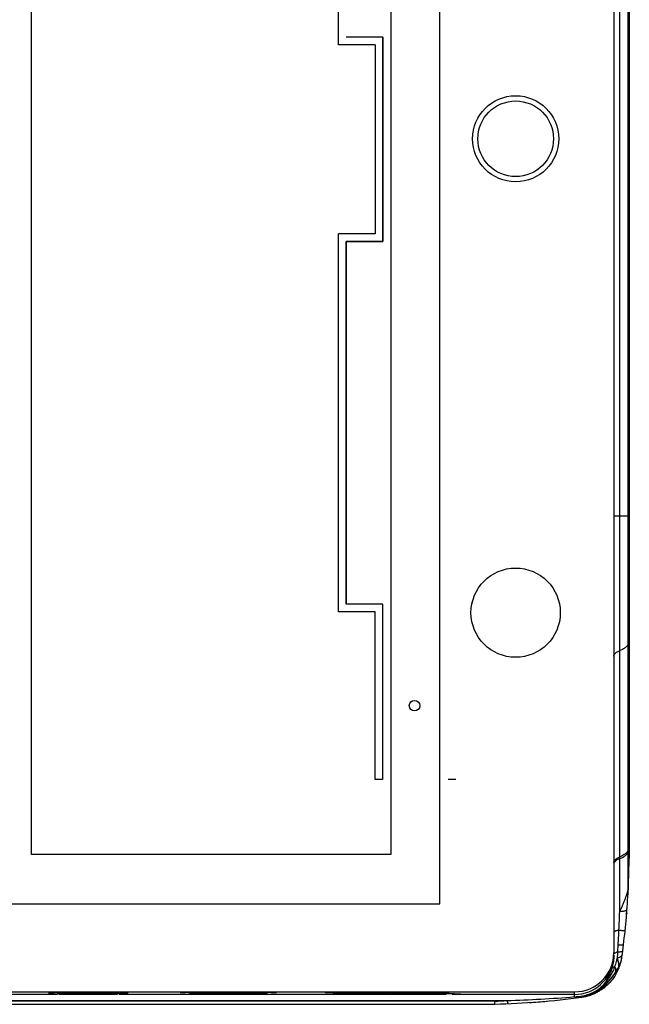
# Model space of a CAD drawing. Header units: millimetres. Extents: x 873 to 1322, y 26 to 485.
# Tile 3 of 6: x 1160 to 1322, y 26 to 287. Entities that reach past the tile are written whole.
import ezdxf

# ---------------------------------------------------------------- set-up
doc = ezdxf.new("R2010")
doc.units = ezdxf.units.MM
doc.header["$LTSCALE"] = 30.734
doc.layers.get('0').update_dxf_attribs({"linetype": 'CONTINUOUS'})

msp = doc.modelspace()

# ---------------------------------------------------------------- linework, layer by layer
at = {"color": 7, "linetype": 'Continuous'}
for p, q in [((1317.49, 470.73), (1317.49, 40.17)), ((1319.05, 51.06), (1319.05, 460.81)), ((1271.51, 53.09), (1271.51, 457.81)), ((1321.3, 57.15), (1321.3, 454.77)), ((1163.51, 66.07), (1163.51, 444.83)), ((1258.54, 444.83), (1258.54, 66.07)), ((1244.68, 280.32), (1244.68, 380.32)), ((1256.42, 282.37), (1246.73, 282.37)), ((1256.36, 282.32), (1256.42, 282.37)), ((1256.36, 282.32), (1256.36, 228.32)), ((1256.42, 282.37), (1256.42, 228.27)), ((1254.38, 280.32), (1244.68, 280.32)), ((1254.38, 280.32), (1254.38, 230.32)), ((1244.68, 130.32), (1244.68, 230.32)), ((1254.38, 230.32), (1244.68, 230.32)), ((1246.68, 228.32), (1246.68, 132.32)), ((1246.73, 228.27), (1246.68, 228.32)), ((1256.36, 228.32), (1246.68, 228.32)), ((1246.73, 132.37), (1246.73, 228.27)), ((1246.73, 228.27), (1256.42, 228.27)), ((1256.36, 228.32), (1256.42, 228.27)), ((1321.3, 155.58), (1317.49, 155.58)), ((1254.38, 130.32), (1244.68, 130.32)), ((1246.68, 132.32), (1246.73, 132.37)), ((1256.36, 132.32), (1246.68, 132.32)), ((1256.42, 132.37), (1246.73, 132.37)), ((1254.38, 85.97), (1254.38, 130.32)), ((1256.36, 132.32), (1256.36, 85.97)), ((1256.36, 85.97), (1254.38, 85.97)), ((1275.68, 85.97), (1273.69, 85.97)), ((1258.54, 66.07), (1163.51, 66.07)), ((1321.29, 56.77), (1321.29, 56.77)), ((923.54, 53.09), (1271.51, 53.09)), ((1318.57, 40.39), (1318.66, 42.25)), ((1319.63, 39), (1319.64, 39.06)), ((1318.72, 36.26), (1318.73, 36.33)), ((887.98, 29.76), (1307.08, 29.76)), ((1170.36, 29.08), (1152.7, 29.08)), ((1207.36, 29.08), (1186.7, 29.08)), ((1258.36, 29.08), (1223.7, 29.08)), ((1307.08, 29.08), (1274.7, 29.08)), ((1307.08, 28.49), (1307.08, 29.76)), ((1313.49, 30.15), (1313.32, 30.07)), ((1313.37, 30.09), (1313.32, 30.07)), ((905.84, 27.47), (1289.26, 27.47)), ((1285.98, 27.28), (913.56, 27.19)), ((913.56, 26.47), (1286.07, 26.52))]:
    msp.add_line(p, q, dxfattribs=at)
at = {"color": 6, "linetype": 'Continuous'}
for p, q in [((1321.51, 353.41), (1321.55, 158.52)), ((1321.3, 156.47), (1321.53, 156.47)), ((1321.55, 158.52), (1321.53, 156.47)), ((1321.53, 156.47), (1321.53, 156.47)), ((1321.53, 156.47), (1321.53, 66.47)), ((1321.58, 158.52), (1321.57, 158.52)), ((1321.3, 121.45), (1321.53, 121.45)), ((1321.53, 70.49), (1321.53, 70.49)), ((1321.53, 69.97), (1321.53, 69.97)), ((1321.3, 67.06), (1321.53, 67.06)), ((1321.51, 66.47), (1321.53, 66.47)), ((1321.53, 66.47), (1321.52, 65.02)), ((1321.53, 67.06), (1321.53, 67.06)), ((1321.3, 57.39), (1321.29, 57.15)), ((1321.32, 57.4), (1321.31, 57.16)), ((1321.31, 57.16), (1321.29, 56.78)), ((1320.89, 50.55), (1320.87, 50.33)), ((1320.88, 50.43), (1320.87, 50.33)), ((1320.89, 50.55), (1320.88, 50.43)), ((1313.42, 29.97), (1313.58, 29.97))]:
    msp.add_line(p, q, dxfattribs=at)
at = {"color": 7, "linetype": 'Continuous'}
msp.add_lwpolyline([(1310.35, 28.64), (1310.42, 28.66), (1310.5, 28.68), (1310.57, 28.69), (1310.65, 28.72)], dxfattribs=at)
for centre, radius in [((1291.53, 255.45), 11.39), ((1291.53, 255.45), 10), ((1291.53, 130.08), 11.81), ((1264.79, 105.48), 1.38)]:
    msp.add_circle(centre, radius, dxfattribs=at)
at = {"color": 6, "linetype": 'Continuous'}
for centre, radius, start, end in [((1122.97, 66.49), 198.56, 357.7012, 359.5735), ((1120.51, 66.57), 201.02, 357.3832, 357.7062), ((1120.39, 66.57), 201.14, 355.4304, 355.7109), ((1307.22, 40.78), 12.54, 337.9958, 341.7813), ((1307.38, 40.73), 12.37, 341.7794, 346.1204), ((1307.62, 40.67), 12.12, 346.1196, 350.5918), ((1307.17, 40.8), 12.6, 337.5909, 337.9984), ((1307.23, 40.77), 12.53, 283.1804, 288.2635), ((1307.18, 40.9), 12.67, 292.6378, 293.4245), ((1307.24, 40.77), 12.53, 293.4097, 295.8121), ((1306.65, 41.95), 13.85, 295.8789, 297.9909), ((1308.12, 39.49), 10.97, 302.6062, 303.0499), ((1307.66, 40.17), 11.79, 303.1053, 306.0938), ((1307.14, 40.91), 12.7, 306.0241, 308.8025), ((1316.41, 32.15), 1.74, 218.5599, 220.8493), ((1281.4, 227.49), 201.03, 273.9059, 275.2641)]:
    msp.add_arc(centre, radius, start, end, dxfattribs=at)
at = {"color": 7, "linetype": 'Continuous'}
for centre, radius, start, end in [((1119.46, 66.65), 202.07, 353.0589, 357.1962), ((1295.78, 63.48), 26.35, 340.0252, 341.7438), ((1313.43, 57.15), 7.87, 357.2099, 0.0071), ((936.79, 64.7), 382.5, 357.2107, 357.9565), ((676.72, 74.7), 642.75, 357.10553, 357.44805), ((1120.27, 66.57), 201.26, 352.1452, 353.0554), ((1307.08, 40.17), 10.41, 270, 0), ((1307.06, 39.5), 10.43, 352.0332, 359.9807), ((1302.44, 40.88), 16.13, 352.3262, 358.2803), ((1307.08, 39.5), 10.41, 270.4794, 352.0369), ((1303.23, 41.98), 15.54, 344.4379, 347.8999), ((1311.78, 39.98), 7.91, 330.8544, 344.0055), ((1311.8, 40.15), 7.92, 331.1101, 352.0792), ((1311.76, 39.98), 7.93, 344.02, 350.5728), ((1307.74, 40.65), 12, 350.569, 352.128), ((1300.74, 46.14), 20.55, 318.709, 330.8493), ((1300.91, 46.23), 20.39, 326.0029, 330.9382), ((1314.57, 37.07), 4.23, 347.0646, 348.9929), ((1300.73, 46.14), 20.56, 313.4845, 318.7057), ((1174.39, -345.14), 374.81, 90.4215, 90.6278), ((1174.39, -345.52), 374.81, 90.4215, 90.6278), ((1178.53, -1028.19), 1057.87, 89.62996, 90.37367), ((1178.53, -1028.56), 1057.87, 89.62996, 90.37367), ((1182.68, -338.68), 368.34, 89.275, 89.5824), ((1182.68, -339.05), 368.34, 89.275, 89.5824), ((1209.81, -357.17), 386.85, 90.4907, 90.6721), ((1209.76, -197.55), 226.83, 90.6259, 90.7758), ((1211.39, -345.52), 374.81, 90.4215, 90.6278), ((1215.53, -1028.56), 1057.87, 89.62996, 90.37367), ((1219.68, -339.05), 368.34, 89.275, 89.5824), ((1221.29, 255.96), 226.82, 270.6259, 270.7758), ((1220.84, -396.87), 426.55, 89.3361, 89.509), ((1225.12, 12.35), 16.89, 87.9185, 88.0402), ((1260.76, -197.55), 226.83, 90.6259, 90.7758), ((1262.39, -345.52), 374.81, 90.4215, 90.6278), ((1266.59, -1042.61), 1071.91, 89.77272, 90.37198), ((1269.11, 387.43), 358.29, 270.3499, 270.6407), ((1268.43, -641.37), 670.66, 89.57861, 89.70989), ((1270.68, -339.05), 368.34, 89.275, 89.5824), ((1307.08, 39.39), 10.31, 270.0001, 270.4864), ((1306.8, 41.3), 12.82, 271.2112, 286.7783), ((1309.22, 33), 4.51, 284.428, 288.5169), ((1307.17, 40.99), 12.75, 284.4243, 285.8761), ((1307.19, 39.94), 11.4, 286.878, 297.4031), ((1309.2, 33.05), 4.56, 288.5248, 294.5066), ((1308.48, 36.32), 7.91, 285.9535, 307.7474), ((1307.21, 40.82), 12.58, 285.8759, 287.4038), ((1307.25, 40.7), 12.46, 287.4052, 290.7376), ((1309.13, 33.2), 4.73, 294.5709, 304.3626), ((1308.89, 36.38), 7.83, 290.712, 293.7931), ((1309.03, 36.06), 7.48, 293.8117, 294.5033), ((1308.85, 39.54), 10.47, 296.2768, 299.0762), ((1300.8, 46.07), 20.46, 309.9724, 310.8527), ((1300.52, 46.39), 20.89, 310.8567, 311.7228), ((1300.94, 45.92), 20.26, 311.7113, 312.6082), ((1300.77, 46.11), 20.51, 312.6164, 313.4833), ((1281.52, 132.6), 105.42, 272.4225, 274.2097), ((1281.43, 227.23), 200.76, 271.3239, 277.8913), ((1281.43, 320.21), 292.84, 271.5318, 275.0233)]:
    msp.add_arc(centre, radius, start, end, dxfattribs=at)
for points, knots in [([(1317.67, 119.1), (1317.73, 119.19), (1317.9, 119.38), (1318.22, 119.62), (1318.61, 119.84), (1318.9, 119.97), (1319.05, 120.03)], [0, 0, 0, 0, 0.201295, 0.435588, 0.70286, 1, 1, 1, 1]), ([(1321.3, 122.13), (1321.3, 122.04), (1321.27, 121.84), (1321.16, 121.55), (1320.97, 121.27), (1320.71, 121), (1320.39, 120.73), (1320, 120.48), (1319.55, 120.25), (1319.22, 120.1), (1319.05, 120.03)], [0, 0, 0, 0, 0.088893, 0.182801, 0.285625, 0.400203, 0.528344, 0.671058, 0.828448, 1, 1, 1, 1]), ([(1317.49, 118.58), (1317.49, 118.66), (1317.52, 118.85), (1317.61, 119.02), (1317.67, 119.1)], [0, 0, 0, 0, 0.474153, 1, 1, 1, 1]), ([(1317.49, 64), (1317.49, 64.07), (1317.51, 64.21), (1317.59, 64.41), (1317.72, 64.6), (1317.9, 64.79), (1318.12, 64.98), (1318.4, 65.15), (1318.71, 65.32), (1318.93, 65.42), (1319.05, 65.46)], [0, 0, 0, 0, 0.087781, 0.18145, 0.284658, 0.400156, 0.529713, 0.673456, 0.830611, 1, 1, 1, 1]), ([(1319.05, 65.01), (1319.22, 65.08), (1319.55, 65.22), (1320, 65.45), (1320.39, 65.7), (1320.71, 65.96), (1320.97, 66.23), (1321.16, 66.51), (1321.27, 66.8), (1321.3, 67), (1321.3, 67.09)], [0, 0, 0, 0, 0.171788, 0.329333, 0.472119, 0.600252, 0.714754, 0.817451, 0.911217, 1, 1, 1, 1]), ([(1321.04, 66.81), (1320.95, 66.67), (1320.77, 66.48), (1320.5, 66.25), (1320.17, 66.02), (1319.69, 65.74), (1319.27, 65.55), (1319.05, 65.46)], [0, 0, 0, 0, 0.201262, 0.31425, 0.435695, 0.702918, 1, 1, 1, 1]), ([(1321.3, 67.56), (1321.3, 67.5), (1321.29, 67.37), (1321.22, 67.11), (1321.12, 66.92), (1321.04, 66.81)], [0, 0, 0, 0, 0.233468, 0.475012, 1, 1, 1, 1]), ([(1319.05, 65.01), (1318.88, 64.94), (1318.55, 64.79), (1318.19, 64.58), (1317.95, 64.39), (1317.76, 64.21), (1317.65, 64.06), (1317.59, 63.96)], [0, 0, 0, 0, 0.309237, 0.57831, 0.697624, 0.807215, 1, 1, 1, 1]), ([(1320.81, 55.23), (1320.87, 55.43), (1320.96, 55.72), (1321.08, 56.11), (1321.15, 56.37), (1321.21, 56.61), (1321.25, 56.79), (1321.27, 56.9), (1321.28, 56.96), (1321.29, 57), (1321.29, 57.04), (1321.29, 57.07), (1321.3, 57.09), (1321.3, 57.11), (1321.3, 57.12)], [0, 0, 0, 0, 0.322982, 0.473167, 0.612822, 0.73915, 0.848795, 0.895789, 0.916775, 0.937482, 0.957238, 0.972453, 0.985826, 1, 1, 1, 1]), ([(1321.3, 57.12), (1321.3, 57.13), (1321.3, 57.14), (1321.3, 57.15), (1321.3, 57.15)], [0, 0, 0, 0, 0.738041, 1, 1, 1, 1]), ([(1319.05, 51.06), (1319.12, 51.2), (1319.27, 51.49), (1319.48, 51.92), (1319.68, 52.35), (1319.93, 52.92), (1320.23, 53.63), (1320.44, 54.2), (1320.55, 54.48)], [0, 0, 0, 0, 0.128967, 0.257196, 0.384408, 0.51055, 0.758865, 1, 1, 1, 1]), ([(1319.05, 51.06), (1319.19, 51.07), (1319.46, 51.09), (1319.84, 51.13), (1320.17, 51.17), (1320.41, 51.22), (1320.57, 51.26), (1320.67, 51.3), (1320.76, 51.33), (1320.87, 51.38), (1320.96, 51.45), (1320.97, 51.52)], [0, 0, 0, 0, 0.212539, 0.401513, 0.56534, 0.702917, 0.761759, 0.813965, 0.859597, 0.898823, 1, 1, 1, 1]), ([(1318.84, 46.08), (1318.74, 46.06), (1318.55, 46.02), (1318.27, 45.95), (1318.04, 45.88), (1317.84, 45.81), (1317.69, 45.73), (1317.59, 45.66), (1317.54, 45.61), (1317.51, 45.57), (1317.49, 45.53), (1317.49, 45.5), (1317.49, 45.49)], [0, 0, 0, 0, 0.203564, 0.386213, 0.546171, 0.68187, 0.79252, 0.879475, 0.915088, 0.946292, 0.97412, 1, 1, 1, 1]), ([(1318.84, 46.08), (1318.96, 46.07), (1319.2, 46.06), (1319.52, 46.04), (1319.8, 46.02), (1320.04, 46.01), (1320.2, 46), (1320.3, 46), (1320.36, 46.01), (1320.41, 46.01), (1320.44, 46.01), (1320.46, 46.01), (1320.47, 46.02), (1320.48, 46.02), (1320.48, 46.02)], [0, 0, 0, 0, 0.226548, 0.426432, 0.597999, 0.739936, 0.851456, 0.895589, 0.931882, 0.960324, 0.980937, 0.988347, 0.993884, 1, 1, 1, 1]), ([(1318.66, 42.25), (1318.76, 42.24), (1318.96, 42.23), (1319.24, 42.21), (1319.48, 42.2), (1319.68, 42.19), (1319.81, 42.19), (1319.9, 42.2), (1319.95, 42.2), (1319.99, 42.21), (1320.02, 42.21), (1320.04, 42.22), (1320.05, 42.22), (1320.05, 42.23), (1320.05, 42.23)], [0, 0, 0, 0, 0.224083, 0.422919, 0.594477, 0.736743, 0.84808, 0.892065, 0.928302, 0.956858, 0.977879, 0.985676, 0.991791, 1, 1, 1, 1]), ([(1317.49, 39.48), (1317.49, 39.36), (1317.48, 38.88), (1317.44, 38.41), (1317.4, 38.05)], [0, 0, 0, 0, 0.24876, 1, 1, 1, 1]), ([(1318.57, 40.39), (1318.46, 40.35), (1318.26, 40.27), (1317.99, 40.12), (1317.78, 39.97), (1317.66, 39.86), (1317.62, 39.8)], [0, 0, 0, 0, 0.304912, 0.573024, 0.8042, 1, 1, 1, 1]), ([(1318.43, 38.72), (1318.55, 38.76), (1318.78, 38.83), (1319.09, 38.96), (1319.34, 39.11), (1319.48, 39.22), (1319.53, 39.28)], [0, 0, 0, 0, 0.304042, 0.571291, 0.802481, 1, 1, 1, 1]), ([(1318.57, 40.39), (1318.66, 40.39), (1318.84, 40.39), (1319.09, 40.39), (1319.3, 40.4), (1319.48, 40.41), (1319.61, 40.42), (1319.69, 40.44), (1319.74, 40.45), (1319.78, 40.46), (1319.81, 40.48), (1319.83, 40.49), (1319.83, 40.51), (1319.83, 40.51)], [0, 0, 0, 0, 0.218464, 0.411259, 0.577575, 0.716659, 0.827878, 0.872926, 0.910937, 0.942024, 0.966504, 0.985175, 1, 1, 1, 1]), ([(1319.53, 39.28), (1319.58, 39.33), (1319.66, 39.44), (1319.71, 39.57), (1319.72, 39.63)], [0, 0, 0, 0, 0.527859, 1, 1, 1, 1]), ([(1317.4, 38.05), (1317.37, 37.88), (1317.27, 37.17), (1317.1, 36.47), (1316.94, 35.96)], [0, 0, 0, 0, 0.248004, 1, 1, 1, 1]), ([(1317.73, 36.38), (1317.82, 36.62), (1317.99, 37.09), (1318.14, 37.57), (1318.2, 37.81)], [0, 0, 0, 0, 0.499855, 1, 1, 1, 1]), ([(1318.73, 36.33), (1318.76, 36.38), (1318.8, 36.51), (1318.83, 36.72), (1318.82, 36.96), (1318.8, 37.25), (1318.75, 37.58), (1318.64, 38.08), (1318.52, 38.46), (1318.43, 38.72)], [0, 0, 0, 0, 0.07368, 0.157782, 0.257677, 0.375079, 0.509433, 0.65972, 1, 1, 1, 1]), ([(1317.81, 34.83), (1317.26, 34.01), (1316.49, 33.03), (1315.47, 31.95), (1314.8, 31.3), (1314.28, 30.84), (1313.93, 30.55)], [0, 0, 0, 0, 0.513828, 0.641395, 0.76623, 1, 1, 1, 1]), ([(1317.73, 36.39), (1317.58, 36), (1317.33, 35.43), (1316.95, 34.69), (1316.64, 34.15), (1316.37, 33.71), (1316.14, 33.36), (1315.97, 33.1), (1315.79, 32.84), (1315.63, 32.63), (1315.5, 32.47), (1315.41, 32.35), (1315.31, 32.23), (1315.24, 32.16), (1315.21, 32.13)], [0, 0, 0, 0, 0.250036, 0.375282, 0.500673, 0.626017, 0.688649, 0.751336, 0.814288, 0.87744, 0.909008, 0.940531, 0.971498, 1, 1, 1, 1]), ([(1316.94, 35.96), (1316.83, 35.61), (1316.64, 35.09), (1316.36, 34.42), (1316.07, 33.78), (1315.68, 33.01), (1315.36, 32.42), (1315.21, 32.13)], [0, 0, 0, 0, 0.260792, 0.389934, 0.517857, 0.766499, 1, 1, 1, 1]), ([(1317.73, 36.39), (1317.63, 36.37), (1317.46, 36.33), (1317.22, 36.23), (1317.05, 36.11), (1316.96, 36.01), (1316.94, 35.96)], [0, 0, 0, 0, 0.317236, 0.584589, 0.807986, 1, 1, 1, 1]), ([(1317.73, 36.39), (1317.79, 36.23), (1317.9, 35.94), (1317.97, 35.52), (1317.96, 35.2), (1317.89, 34.98), (1317.84, 34.88), (1317.81, 34.83)], [0, 0, 0, 0, 0.306716, 0.56944, 0.795662, 0.899526, 1, 1, 1, 1]), ([(1312.44, 29.82), (1312.97, 30.13), (1313.95, 30.83), (1314.82, 31.67), (1315.21, 32.13)], [0, 0, 0, 0, 0.505107, 1, 1, 1, 1]), ([(1315.21, 32.13), (1315.04, 31.83), (1314.66, 31.26), (1314.18, 30.77), (1313.93, 30.55)], [0, 0, 0, 0, 0.503421, 1, 1, 1, 1]), ([(1168.03, 29.58), (1168.03, 29.59), (1168.03, 29.59), (1168.04, 29.59), (1168.05, 29.59), (1168.06, 29.59), (1168.08, 29.59), (1168.12, 29.6), (1168.18, 29.6), (1168.26, 29.6), (1168.36, 29.61), (1168.48, 29.61), (1168.61, 29.61), (1168.76, 29.62), (1169, 29.62), (1169.34, 29.63), (1169.79, 29.64), (1170.11, 29.64), (1170.28, 29.64)], [0, 0, 0, 0, 0.00132, 0.004483, 0.009628, 0.016775, 0.025927, 0.037081, 0.065379, 0.101631, 0.145793, 0.197819, 0.257636, 0.325115, 0.400114, 0.572112, 0.772505, 1, 1, 1, 1]), ([(1168.03, 29.21), (1168.03, 29.21), (1168.03, 29.21), (1168.04, 29.21), (1168.05, 29.22), (1168.06, 29.22), (1168.08, 29.22), (1168.12, 29.22), (1168.18, 29.22), (1168.26, 29.23), (1168.36, 29.23), (1168.48, 29.24), (1168.61, 29.24), (1168.76, 29.24), (1169, 29.25), (1169.34, 29.25), (1169.79, 29.26), (1170.11, 29.26), (1170.28, 29.27)], [0, 0, 0, 0, 0.00132, 0.004483, 0.009628, 0.016775, 0.025927, 0.037081, 0.065379, 0.101631, 0.145793, 0.197819, 0.257636, 0.325115, 0.400114, 0.572112, 0.772505, 1, 1, 1, 1]), ([(1170.36, 29.58), (1170.36, 29.58), (1170.36, 29.58), (1170.37, 29.58), (1170.38, 29.58), (1170.4, 29.58), (1170.42, 29.58), (1170.45, 29.57), (1170.48, 29.57), (1170.53, 29.57), (1170.61, 29.57), (1170.71, 29.56), (1170.84, 29.56), (1170.98, 29.56), (1171.15, 29.55), (1171.33, 29.55), (1171.52, 29.55), (1171.82, 29.54), (1172.23, 29.54), (1172.77, 29.53), (1173.36, 29.53), (1174, 29.52), (1174.69, 29.52), (1175.41, 29.52), (1176.16, 29.52), (1177.2, 29.51), (1178.53, 29.51), (1179.85, 29.51), (1180.89, 29.52), (1181.64, 29.52), (1182.36, 29.52), (1183.05, 29.52), (1183.69, 29.53), (1184.28, 29.53), (1184.82, 29.54), (1185.23, 29.54), (1185.53, 29.55), (1185.72, 29.55), (1185.9, 29.55), (1186.07, 29.56), (1186.21, 29.56), (1186.34, 29.56), (1186.44, 29.57), (1186.52, 29.57), (1186.57, 29.57), (1186.61, 29.57), (1186.63, 29.58), (1186.65, 29.58), (1186.67, 29.58), (1186.68, 29.58), (1186.69, 29.58), (1186.7, 29.58), (1186.7, 29.58)], [0, 0, 0, 0, 0.000185, 0.000652, 0.001414, 0.002475, 0.003833, 0.005489, 0.007441, 0.009687, 0.015062, 0.021603, 0.029303, 0.03814, 0.04809, 0.059124, 0.071215, 0.084337, 0.113561, 0.146511, 0.182854, 0.222253, 0.264336, 0.308681, 0.354867, 0.402457, 0.499984, 0.59751, 0.6451, 0.691287, 0.735636, 0.777721, 0.817123, 0.85347, 0.886425, 0.915652, 0.928776, 0.94087, 0.951905, 0.961856, 0.970695, 0.978395, 0.984937, 0.990312, 0.992559, 0.994511, 0.996166, 0.997525, 0.998586, 0.999348, 0.999815, 1, 1, 1, 1]), ([(1170.75, 29.19), (1170.92, 29.18), (1171.3, 29.18), (1171.69, 29.17), (1171.91, 29.17)], [0, 0, 0, 0, 0.422865, 1, 1, 1, 1]), ([(1171.91, 29.17), (1172.43, 29.16), (1173.59, 29.15), (1176.22, 29.14), (1179.04, 29.14), (1181.85, 29.14), (1183.69, 29.15), (1185.01, 29.16), (1185.83, 29.18), (1186.15, 29.18), (1186.29, 29.19)], [0, 0, 0, 0, 0.107808, 0.242049, 0.548278, 0.697273, 0.828443, 0.931943, 0.970778, 1, 1, 1, 1]), ([(1187.34, 29.63), (1187.47, 29.63), (1187.71, 29.63), (1188.05, 29.62), (1188.3, 29.62), (1188.48, 29.61), (1188.59, 29.61), (1188.69, 29.61), (1188.78, 29.6), (1188.85, 29.6), (1188.91, 29.6), (1188.95, 29.59), (1188.98, 29.59), (1189, 29.59), (1189.01, 29.59), (1189.02, 29.59), (1189.02, 29.59), (1189.03, 29.58), (1189.03, 29.58)], [0, 0, 0, 0, 0.229097, 0.430118, 0.602095, 0.67689, 0.744062, 0.803504, 0.855161, 0.898995, 0.934968, 0.963045, 0.974113, 0.983198, 0.990299, 0.995424, 0.998599, 1, 1, 1, 1]), ([(1187.34, 29.26), (1187.47, 29.26), (1187.71, 29.25), (1188.05, 29.25), (1188.3, 29.24), (1188.48, 29.24), (1188.59, 29.24), (1188.69, 29.23), (1188.78, 29.23), (1188.85, 29.23), (1188.91, 29.22), (1188.95, 29.22), (1188.98, 29.22), (1189, 29.22), (1189.01, 29.21), (1189.02, 29.21), (1189.02, 29.21), (1189.03, 29.21), (1189.03, 29.21)], [0, 0, 0, 0, 0.229097, 0.430118, 0.602095, 0.67689, 0.744062, 0.803504, 0.855161, 0.898995, 0.934968, 0.963045, 0.974113, 0.983198, 0.990299, 0.995424, 0.998599, 1, 1, 1, 1]), ([(1202.78, 29.58), (1202.78, 29.59), (1202.78, 29.59), (1202.79, 29.59), (1202.8, 29.59), (1202.82, 29.59), (1202.84, 29.6), (1202.88, 29.6), (1202.94, 29.6), (1203.03, 29.61), (1203.14, 29.61), (1203.27, 29.61), (1203.42, 29.62), (1203.59, 29.62), (1203.78, 29.63), (1203.98, 29.63), (1204.29, 29.64), (1204.72, 29.64), (1205.08, 29.65), (1205.27, 29.65)], [0, 0, 0, 0, 0.001341, 0.004501, 0.009632, 0.016755, 0.025876, 0.036992, 0.065201, 0.10135, 0.145402, 0.197315, 0.257014, 0.324379, 0.399287, 0.481616, 0.571243, 0.771895, 1, 1, 1, 1]), ([(1205.03, 29.21), (1205.03, 29.21), (1205.03, 29.21), (1205.03, 29.21), (1205.04, 29.21), (1205.05, 29.22), (1205.07, 29.22), (1205.1, 29.22), (1205.14, 29.22), (1205.2, 29.23), (1205.27, 29.23), (1205.35, 29.23), (1205.42, 29.23), (1205.45, 29.24)], [0, 0, 0, 0, 0.005478, 0.017874, 0.037885, 0.065621, 0.101108, 0.144347, 0.254043, 0.394598, 0.565876, 0.767727, 1, 1, 1, 1]), ([(1205.36, 29.58), (1205.36, 29.58), (1205.36, 29.58), (1205.36, 29.58), (1205.37, 29.58), (1205.39, 29.58), (1205.41, 29.58), (1205.43, 29.57), (1205.47, 29.57), (1205.51, 29.57), (1205.57, 29.57), (1205.67, 29.56), (1205.8, 29.56), (1205.96, 29.55), (1206.14, 29.55), (1206.34, 29.55), (1206.56, 29.54), (1206.81, 29.54), (1207.18, 29.53), (1207.69, 29.53), (1208.36, 29.52), (1209.09, 29.52), (1209.89, 29.51), (1210.75, 29.51), (1211.65, 29.5), (1212.58, 29.5), (1213.88, 29.5), (1215.53, 29.49), (1217.17, 29.5), (1218.47, 29.5), (1219.4, 29.5), (1220.3, 29.51), (1221.16, 29.51), (1221.96, 29.52), (1222.69, 29.52), (1223.36, 29.53), (1223.87, 29.53), (1224.24, 29.54), (1224.49, 29.54), (1224.71, 29.55), (1224.91, 29.55), (1225.09, 29.55), (1225.25, 29.56), (1225.38, 29.56), (1225.48, 29.57), (1225.54, 29.57), (1225.58, 29.57), (1225.62, 29.57), (1225.64, 29.58), (1225.67, 29.58), (1225.68, 29.58), (1225.69, 29.58), (1225.69, 29.58), (1225.7, 29.58), (1225.7, 29.58)], [0, 0, 0, 0, 0.000065, 0.000191, 0.000657, 0.001419, 0.002478, 0.003836, 0.005491, 0.007442, 0.009688, 0.015063, 0.021608, 0.02931, 0.038146, 0.048092, 0.059122, 0.071213, 0.084339, 0.113569, 0.146512, 0.182856, 0.222262, 0.264337, 0.308682, 0.354874, 0.402461, 0.499987, 0.597512, 0.645099, 0.691292, 0.735638, 0.777716, 0.817125, 0.853473, 0.88642, 0.915653, 0.92878, 0.940872, 0.951904, 0.961851, 0.970688, 0.978391, 0.984936, 0.990311, 0.992558, 0.994509, 0.996164, 0.997521, 0.998581, 0.999343, 0.999809, 0.999935, 1, 1, 1, 1]), ([(1205.45, 29.24), (1205.62, 29.24), (1206.04, 29.25), (1206.45, 29.26), (1206.69, 29.26)], [0, 0, 0, 0, 0.421782, 1, 1, 1, 1]), ([(1206.49, 29.66), (1207.87, 29.67), (1210.86, 29.69), (1215.48, 29.7), (1220.11, 29.69), (1223.11, 29.68), (1224.5, 29.66)], [0, 0, 0, 0, 0.228971, 0.49929, 0.769976, 1, 1, 1, 1]), ([(1207.36, 29.21), (1207.36, 29.21), (1207.36, 29.21), (1207.37, 29.21), (1207.38, 29.2), (1207.4, 29.2), (1207.42, 29.2), (1207.45, 29.2), (1207.48, 29.2), (1207.53, 29.19), (1207.61, 29.19), (1207.71, 29.19), (1207.84, 29.19), (1207.98, 29.18), (1208.15, 29.18), (1208.33, 29.18), (1208.52, 29.17), (1208.82, 29.17), (1209.23, 29.16), (1209.77, 29.16), (1210.36, 29.15), (1211, 29.15), (1211.69, 29.15), (1212.41, 29.14), (1213.16, 29.14), (1214.2, 29.14), (1215.53, 29.14), (1216.85, 29.14), (1217.89, 29.14), (1218.64, 29.14), (1219.36, 29.15), (1220.05, 29.15), (1220.69, 29.15), (1221.28, 29.16), (1221.82, 29.16), (1222.23, 29.17), (1222.53, 29.17), (1222.72, 29.18), (1222.9, 29.18), (1223.07, 29.18), (1223.21, 29.19), (1223.34, 29.19), (1223.44, 29.19), (1223.52, 29.19), (1223.57, 29.2), (1223.61, 29.2), (1223.63, 29.2), (1223.65, 29.2), (1223.67, 29.2), (1223.68, 29.21), (1223.69, 29.21), (1223.7, 29.21), (1223.7, 29.21)], [0, 0, 0, 0, 0.000185, 0.000652, 0.001414, 0.002475, 0.003833, 0.005489, 0.007441, 0.009687, 0.015062, 0.021603, 0.029303, 0.03814, 0.04809, 0.059124, 0.071215, 0.084337, 0.113561, 0.146511, 0.182854, 0.222253, 0.264336, 0.308681, 0.354867, 0.402457, 0.499984, 0.59751, 0.6451, 0.691287, 0.735636, 0.777721, 0.817123, 0.85347, 0.886425, 0.915652, 0.928776, 0.94087, 0.951905, 0.961856, 0.970695, 0.978395, 0.984937, 0.990312, 0.992559, 0.994511, 0.996166, 0.997525, 0.998586, 0.999348, 0.999815, 1, 1, 1, 1]), ([(1224.34, 29.26), (1224.61, 29.26), (1225.06, 29.25), (1225.51, 29.24), (1225.7, 29.23)], [0, 0, 0, 0, 0.592951, 1, 1, 1, 1]), ([(1225.6, 29.18), (1225.43, 29.18), (1225.02, 29.17), (1224.6, 29.16), (1224.36, 29.16)], [0, 0, 0, 0, 0.421782, 1, 1, 1, 1]), ([(1225.74, 29.23), (1225.76, 29.23), (1225.8, 29.23), (1225.86, 29.23), (1225.91, 29.22), (1225.95, 29.22), (1225.98, 29.22), (1226, 29.22), (1226.01, 29.21), (1226.02, 29.21), (1226.02, 29.21), (1226.03, 29.21), (1226.03, 29.21)], [0, 0, 0, 0, 0.232128, 0.433781, 0.604837, 0.745186, 0.854728, 0.933403, 0.961181, 0.981305, 0.993944, 1, 1, 1, 1]), ([(1225.78, 29.65), (1225.97, 29.65), (1226.33, 29.64), (1226.76, 29.64), (1227.07, 29.63), (1227.28, 29.63), (1227.46, 29.62), (1227.63, 29.62), (1227.78, 29.61), (1227.91, 29.61), (1228.02, 29.61), (1228.11, 29.6), (1228.17, 29.6), (1228.21, 29.6), (1228.23, 29.59), (1228.25, 29.59), (1228.26, 29.59), (1228.27, 29.59), (1228.28, 29.59), (1228.28, 29.58)], [0, 0, 0, 0, 0.228108, 0.428754, 0.518381, 0.600711, 0.67562, 0.742985, 0.802682, 0.854592, 0.89864, 0.934786, 0.962994, 0.974111, 0.983233, 0.990358, 0.995491, 0.998655, 1, 1, 1, 1]), ([(1241.28, 29.54), (1241.28, 29.54), (1241.28, 29.54), (1241.29, 29.55), (1241.3, 29.55), (1241.31, 29.55), (1241.33, 29.55), (1241.36, 29.56), (1241.42, 29.56), (1241.49, 29.56), (1241.58, 29.57), (1241.69, 29.57), (1241.82, 29.58), (1241.96, 29.58), (1242.18, 29.59), (1242.5, 29.59), (1242.92, 29.6), (1243.23, 29.61), (1243.39, 29.61)], [0, 0, 0, 0, 0.001475, 0.004669, 0.009786, 0.016863, 0.025909, 0.036928, 0.064878, 0.100697, 0.144359, 0.195836, 0.255097, 0.322099, 0.396753, 0.568634, 0.769973, 1, 1, 1, 1]), ([(1243.51, 29.47), (1243.33, 29.47), (1243.01, 29.48), (1242.56, 29.49), (1242.23, 29.49), (1242, 29.5), (1241.85, 29.5), (1241.72, 29.51), (1241.6, 29.51), (1241.5, 29.52), (1241.42, 29.52), (1241.37, 29.53), (1241.33, 29.53), (1241.31, 29.53), (1241.3, 29.53), (1241.29, 29.54), (1241.28, 29.54), (1241.28, 29.54), (1241.28, 29.54)], [0, 0, 0, 0, 0.229806, 0.431075, 0.602983, 0.677669, 0.744705, 0.804005, 0.855528, 0.899237, 0.9351, 0.963086, 0.974117, 0.983173, 0.990253, 0.995368, 0.99855, 1, 1, 1, 1]), ([(1243.28, 29.54), (1243.28, 29.54), (1243.28, 29.54), (1243.28, 29.54), (1243.3, 29.53), (1243.32, 29.53), (1243.35, 29.53), (1243.39, 29.53), (1243.43, 29.52), (1243.49, 29.52), (1243.58, 29.51), (1243.71, 29.51), (1243.9, 29.5), (1244.12, 29.5), (1244.37, 29.49), (1244.65, 29.49), (1244.97, 29.48), (1245.31, 29.48), (1245.83, 29.47), (1246.55, 29.46), (1247.48, 29.45), (1248.51, 29.44), (1249.63, 29.44), (1250.83, 29.43), (1252.09, 29.43), (1253.4, 29.42), (1255.22, 29.42), (1256.6, 29.42), (1257.53, 29.42)], [0, 0, 0, 0, 0.000131, 0.000381, 0.001313, 0.002836, 0.004954, 0.007668, 0.010977, 0.014879, 0.019372, 0.030125, 0.043221, 0.058625, 0.076294, 0.09618, 0.11824, 0.142427, 0.168687, 0.22714, 0.293025, 0.365739, 0.444547, 0.528685, 0.617362, 0.709752, 0.805009, 1, 1, 1, 1]), ([(1243.39, 29.61), (1244.25, 29.62), (1246.24, 29.64), (1249.54, 29.67), (1253.39, 29.68), (1256.11, 29.68), (1257.53, 29.68)], [0, 0, 0, 0, 0.182453, 0.421413, 0.700354, 1, 1, 1, 1]), ([(1256.03, 29.21), (1256.03, 29.21), (1256.03, 29.21), (1256.03, 29.21), (1256.04, 29.21), (1256.05, 29.22), (1256.07, 29.22), (1256.1, 29.22), (1256.14, 29.22), (1256.2, 29.23), (1256.27, 29.23), (1256.35, 29.23), (1256.45, 29.24), (1256.57, 29.24), (1256.74, 29.24), (1256.99, 29.25), (1257.32, 29.25), (1257.56, 29.26), (1257.69, 29.26)], [0, 0, 0, 0, 0.001401, 0.004573, 0.009693, 0.016789, 0.025869, 0.036932, 0.064999, 0.100961, 0.144784, 0.196429, 0.255858, 0.323018, 0.397803, 0.569774, 0.770823, 1, 1, 1, 1]), ([(1257.53, 29.68), (1258.92, 29.68), (1261.61, 29.68), (1265.42, 29.67), (1268.7, 29.65), (1270.68, 29.63), (1271.55, 29.61)], [0, 0, 0, 0, 0.298173, 0.576275, 0.815585, 1, 1, 1, 1]), ([(1257.53, 29.42), (1259.05, 29.42), (1261.29, 29.42), (1264.18, 29.43), (1266.12, 29.44), (1267.83, 29.45), (1269.27, 29.47), (1270.39, 29.49), (1271.03, 29.5), (1271.29, 29.51)], [0, 0, 0, 0, 0.332797, 0.488019, 0.630201, 0.755589, 0.860776, 0.94297, 1, 1, 1, 1]), ([(1258.36, 29.21), (1258.36, 29.21), (1258.36, 29.21), (1258.36, 29.21), (1258.37, 29.21), (1258.38, 29.2), (1258.4, 29.2), (1258.44, 29.2), (1258.48, 29.2), (1258.53, 29.19), (1258.59, 29.19), (1258.66, 29.19), (1258.74, 29.19), (1258.87, 29.18), (1259.05, 29.18), (1259.29, 29.18), (1259.57, 29.17), (1259.87, 29.17), (1260.21, 29.16), (1260.58, 29.16), (1261.13, 29.16), (1261.87, 29.15), (1262.82, 29.15), (1263.85, 29.14), (1264.92, 29.14), (1266.02, 29.14), (1267.14, 29.14), (1268.24, 29.14), (1269.62, 29.14), (1270.64, 29.15), (1271.3, 29.15)], [0, 0, 0, 0, 0.000133, 0.000428, 0.000903, 0.001562, 0.003429, 0.00603, 0.009361, 0.01342, 0.018203, 0.023705, 0.029924, 0.036854, 0.052807, 0.071475, 0.092763, 0.116581, 0.142828, 0.171375, 0.202078, 0.269373, 0.343485, 0.42299, 0.506418, 0.59219, 0.678693, 0.76431, 0.847427, 1, 1, 1, 1]), ([(1270.84, 29.29), (1270.92, 29.29), (1271.25, 29.29), (1271.58, 29.29), (1271.82, 29.29)], [0, 0, 0, 0, 0.25502, 1, 1, 1, 1]), ([(1271.29, 29.51), (1271.33, 29.51), (1271.4, 29.51), (1271.5, 29.52), (1271.58, 29.52), (1271.65, 29.52), (1271.7, 29.53), (1271.73, 29.53), (1271.74, 29.53), (1271.76, 29.53), (1271.77, 29.54), (1271.77, 29.54), (1271.78, 29.54), (1271.78, 29.54)], [0, 0, 0, 0, 0.232313, 0.434127, 0.605315, 0.745759, 0.855351, 0.898551, 0.934015, 0.96175, 0.981793, 0.994281, 1, 1, 1, 1]), ([(1271.55, 29.61), (1271.72, 29.61), (1272.04, 29.6), (1272.49, 29.6), (1272.82, 29.59), (1273.05, 29.58), (1273.2, 29.58), (1273.33, 29.57), (1273.45, 29.57), (1273.55, 29.56), (1273.63, 29.56), (1273.68, 29.56), (1273.72, 29.55), (1273.74, 29.55), (1273.75, 29.55), (1273.77, 29.55), (1273.77, 29.54), (1273.78, 29.54), (1273.78, 29.54)], [0, 0, 0, 0, 0.229805, 0.431075, 0.602983, 0.677669, 0.744705, 0.804005, 0.855528, 0.899237, 0.9351, 0.963086, 0.974118, 0.983173, 0.990253, 0.995368, 0.99855, 1, 1, 1, 1]), ([(1273.78, 29.54), (1273.78, 29.54), (1273.77, 29.54), (1273.77, 29.54), (1273.75, 29.53), (1273.74, 29.53), (1273.72, 29.53), (1273.69, 29.53), (1273.63, 29.52), (1273.56, 29.52), (1273.47, 29.51), (1273.36, 29.51), (1273.23, 29.5), (1273.09, 29.5), (1272.87, 29.49), (1272.55, 29.49), (1272.13, 29.48), (1271.82, 29.47), (1271.66, 29.47)], [0, 0, 0, 0, 0.001475, 0.004669, 0.009786, 0.016863, 0.025909, 0.036928, 0.064878, 0.100697, 0.144359, 0.195835, 0.255097, 0.322098, 0.396752, 0.568633, 0.769972, 1, 1, 1, 1]), ([(1275.34, 29.26), (1275.47, 29.26), (1275.71, 29.25), (1276.05, 29.25), (1276.3, 29.24), (1276.48, 29.24), (1276.59, 29.24), (1276.69, 29.23), (1276.78, 29.23), (1276.85, 29.23), (1276.91, 29.22), (1276.95, 29.22), (1276.98, 29.22), (1277, 29.22), (1277.01, 29.21), (1277.02, 29.21), (1277.02, 29.21), (1277.03, 29.21), (1277.03, 29.21)], [0, 0, 0, 0, 0.229097, 0.430118, 0.602095, 0.67689, 0.744062, 0.803504, 0.855161, 0.898995, 0.934968, 0.963045, 0.974113, 0.983198, 0.990299, 0.995424, 0.998599, 1, 1, 1, 1]), ([(1310.03, 28.71), (1309.87, 28.62), (1309.53, 28.48), (1309.17, 28.39), (1309, 28.37)], [0, 0, 0, 0, 0.50541, 1, 1, 1, 1]), ([(1310.5, 29.03), (1310.47, 29), (1310.31, 28.89), (1310.15, 28.78), (1310.03, 28.71)], [0, 0, 0, 0, 0.254566, 1, 1, 1, 1]), ([(1312.44, 29.82), (1312.39, 29.77), (1312.19, 29.58), (1311.97, 29.41), (1311.8, 29.3)], [0, 0, 0, 0, 0.252727, 1, 1, 1, 1]), ([(1312.44, 29.82), (1312.54, 29.83), (1312.68, 29.86), (1312.86, 29.89), (1312.97, 29.92), (1313.07, 29.95), (1313.19, 29.99), (1313.28, 30.04), (1313.32, 30.07)], [0, 0, 0, 0, 0.320139, 0.459861, 0.585318, 0.699421, 0.805811, 1, 1, 1, 1]), ([(1313.42, 29.98), (1313.37, 29.95), (1313.28, 29.89), (1313.19, 29.83), (1313.14, 29.8)], [0, 0, 0, 0, 0.5, 1, 1, 1, 1]), ([(1313.93, 30.55), (1313.88, 30.51), (1313.68, 30.35), (1313.48, 30.19), (1313.32, 30.07)], [0, 0, 0, 0, 0.23042, 1, 1, 1, 1]), ([(1313.94, 30.39), (1313.91, 30.36), (1313.82, 30.29), (1313.68, 30.18), (1313.57, 30.09), (1313.52, 30.05)], [0, 0, 0, 0, 0.250004, 0.624979, 1, 1, 1, 1]), ([(1286.07, 26.52), (1286.07, 26.52), (1286.06, 26.52), (1286.06, 26.54), (1286.05, 26.57), (1286.04, 26.64), (1286.02, 26.72), (1286.01, 26.83), (1286, 26.96), (1285.99, 27.11), (1285.98, 27.22), (1285.98, 27.28)], [0, 0, 0, 0, 0.008315, 0.022178, 0.071379, 0.150833, 0.260806, 0.401125, 0.571499, 0.771368, 1, 1, 1, 1]), ([(1289.26, 27.47), (1289.28, 27.4), (1289.3, 27.28), (1289.34, 27.11), (1289.38, 26.97), (1289.42, 26.85), (1289.46, 26.77), (1289.48, 26.71), (1289.5, 26.68), (1289.52, 26.66), (1289.54, 26.64), (1289.56, 26.63), (1289.58, 26.63), (1289.58, 26.63)], [0, 0, 0, 0, 0.214348, 0.403091, 0.565822, 0.702244, 0.812288, 0.857551, 0.896479, 0.92937, 0.956775, 0.979719, 1, 1, 1, 1]), ([(1307.08, 28.49), (1307.24, 28.39), (1307.5, 28.28), (1307.86, 28.23), (1308.04, 28.24), (1308.12, 28.25)], [0, 0, 0, 0, 0.522123, 0.764394, 1, 1, 1, 1]), ([(1309, 28.37), (1309, 28.37), (1309.37, 28.42), (1309.82, 28.5), (1310.26, 28.61), (1310.35, 28.64)], [0, 0, 0, 0, 0.007519, 0.806242, 1, 1, 1, 1])]:
    msp.add_open_spline(points, degree=3, knots=knots, dxfattribs=at)
for points in [[(1318.72, 36.26), (1319.18, 37.11), (1319.5, 38.05), (1319.63, 39)], [(1312.14, 29.25), (1312.29, 29.32), (1312.43, 29.39), (1312.58, 29.47)], [(1312.58, 29.47), (1312.72, 29.54), (1312.86, 29.62), (1313, 29.71)], [(1313.14, 29.8), (1313.09, 29.77), (1313.05, 29.73), (1313, 29.71)], [(1313.52, 30.05), (1313.48, 30.03), (1313.45, 30), (1313.42, 29.98)]]:
    msp.add_open_spline(points, degree=3, dxfattribs=at)
at = {"color": 6, "linetype": 'Continuous'}
msp.add_open_spline([(1318.81, 36), (1318.42, 35.03), (1317.38, 33.19), (1315.91, 31.67), (1315.1, 31.01)], degree=3, knots=[0, 0, 0, 0, 0.500129, 1, 1, 1, 1], dxfattribs=at)
for points in [[(1313.58, 29.97), (1313.44, 29.88), (1313.29, 29.8), (1313.15, 29.73)], [(1314.03, 30.24), (1313.88, 30.15), (1313.73, 30.06), (1313.58, 29.97)]]:
    msp.add_open_spline(points, degree=3, dxfattribs=at)

doc.saveas('drawing.dxf')
